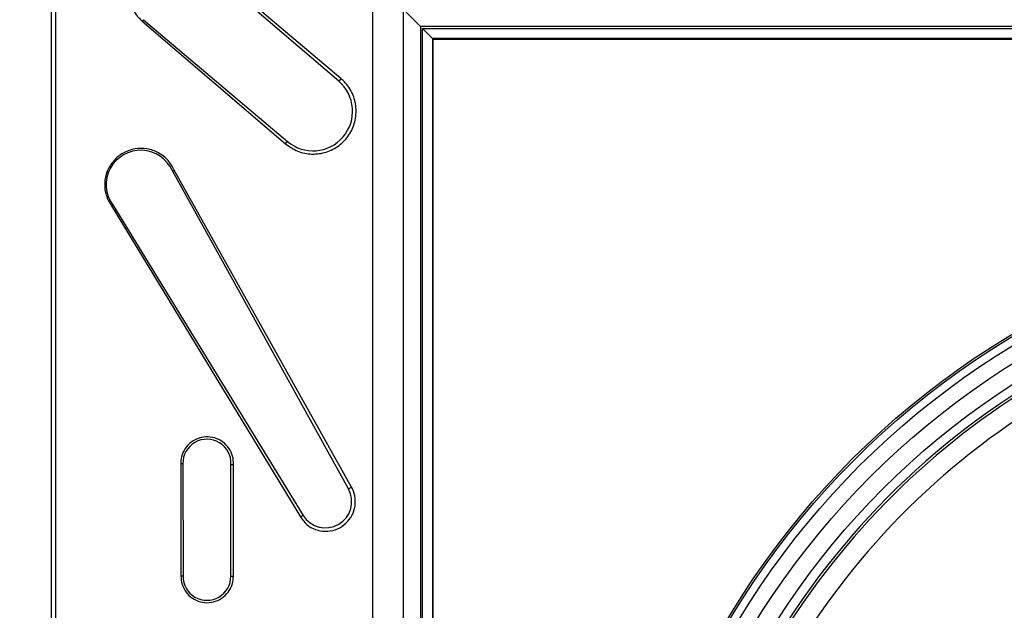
# Model space of a CAD drawing. Header units: inches. Extents: x 0.3 to 33.8, y 0.2 to 21.7.
# Tile 69 of 192: x 12.396 to 12.592, y 11.89 to 12.008. Entities that reach past the tile are written whole.
import ezdxf

# ---------------------------------------------------------------- set-up
doc = ezdxf.new("R2010")
doc.units = ezdxf.units.IN
doc.header["$MEASUREMENT"] = 0
doc.layers.add('BORDERS', color=7, linetype='Continuous')
doc.styles.add('SLDTEXTSTYLE0', font='TXT', dxfattribs={"width": 0.75})
doc.dimstyles.new('SLDDIMSTYLE1', dxfattribs={"dimtxt": 0.1377952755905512, "dimasz": 0.13, "dimexe": 0, "dimexo": 0.0625, "dimgap": 0.0344488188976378, "dimtad": 1, "dimdec": 3, "dimlfac": 10, "dimrnd": 1e-09, "dimzin": 12, "dimdsep": 46, "dimtxsty": 'SLDTEXTSTYLE0', "dimsah": 1, "dimcen": 0.09, "dimadec": 0, "dimazin": 3, "dimtfac": 1, "dimtdec": 3, "dimtmove": 0, "dimatfit": 0, "dimfxl": 0, "dimfrac": 2, "dimtolj": 1, "dimtzin": 12, "dimarcsym": 0})
doc.dimstyles.new('SLDDIMSTYLE3', dxfattribs={"dimtxt": 0.1377952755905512, "dimasz": 0.13, "dimexe": 0, "dimexo": 0.0625, "dimgap": 0.0344488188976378, "dimtad": 1, "dimdec": 3, "dimlfac": 10, "dimrnd": 1e-09, "dimzin": 4, "dimdsep": 46, "dimtxsty": 'SLDTEXTSTYLE0', "dimsah": 1, "dimcen": 0.09, "dimadec": 0, "dimazin": 1, "dimtfac": 1, "dimtdec": 3, "dimtmove": 0, "dimatfit": 0, "dimfxl": 0, "dimfrac": 2, "dimtolj": 1, "dimtzin": 12, "dimarcsym": 0})

# ---------------------------------------------------------------- blocks, each defined once
blk = doc.blocks.new('_D_1')
at = {"layer": 'BORDERS'}
for p, q in [((11.40136518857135, 12.40216999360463), (11.40136518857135, 12.65216999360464)), ((12.47368755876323, 12.40216999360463), (11.36199510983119, 12.40216999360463)), ((11.40136518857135, 11.80466999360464), (11.40136518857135, 12.40216999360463)), ((10.97644858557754, 12.29710872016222), (10.97644858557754, 12.33909321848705)), ((10.97644858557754, 12.33909321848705), (11.19519858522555, 12.33909321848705)), ((11.19519858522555, 12.33909321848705), (11.19519858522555, 12.29710872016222)), ((10.97644858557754, 11.9916625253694), (10.97644858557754, 11.94967802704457)), ((11.19519858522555, 11.94967802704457), (11.19519858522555, 11.9916625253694)), ((10.97644858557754, 11.94967802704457), (11.19519858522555, 11.94967802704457)), ((12.63768019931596, 11.80466999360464), (11.36199510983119, 11.80466999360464)), ((11.40136518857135, 11.80466999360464), (11.40136518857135, 11.55466999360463))]:
    blk.add_line(p, q, dxfattribs=at)
for points in [[(11.40136518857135, 12.40216999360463), (11.42136518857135, 12.53216999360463), (11.38136518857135, 12.53216999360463)], [(11.40136518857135, 11.80466999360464), (11.38136518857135, 11.67466999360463), (11.42136518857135, 11.67466999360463)]]:
    blk.add_solid(points, dxfattribs=at)
at = {"layer": 'BORDERS', "char_height": 0.1377952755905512, "attachment_point": 1, "rotation": 89.99999999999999, "style": 'SLDTEXTSTYLE0'}
for s, insert in [('5.975', (11.22373774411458, 11.91530096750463)), ('152', (11.0175711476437, 11.9916625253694))]:
    blk.add_mtext(s, dxfattribs=dict(at, insert=insert))
blk = doc.blocks.new('_D_3')
at = {"layer": 'BORDERS'}
for p, q in [((12.29586031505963, 13.13380984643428), (12.2538758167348, 13.13380984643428)), ((12.2538758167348, 13.13380984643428), (12.2538758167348, 12.91505984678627)), ((12.60130650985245, 13.13380984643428), (12.64329100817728, 13.13380984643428)), ((12.64329100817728, 13.13380984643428), (12.64329100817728, 12.91505984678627)), ((12.2538758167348, 12.91505984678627), (12.29586031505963, 12.91505984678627)), ((12.64329100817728, 12.91505984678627), (12.60130650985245, 12.91505984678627)), ((12.22705027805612, 12.21279007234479), (12.22705027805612, 12.74826332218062)), ((12.67705027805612, 11.84404007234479), (12.67705027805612, 12.74826332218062)), ((12.22705027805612, 12.70889324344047), (11.97705027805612, 12.70889324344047)), ((12.67705027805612, 12.70889324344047), (12.22705027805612, 12.70889324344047)), ((12.67705027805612, 12.70889324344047), (12.92705027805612, 12.70889324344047))]:
    blk.add_line(p, q, dxfattribs=at)
for points in [[(12.22705027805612, 12.70889324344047), (12.09705027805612, 12.72889324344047), (12.09705027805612, 12.68889324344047)], [(12.67705027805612, 12.70889324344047), (12.80705027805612, 12.68889324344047), (12.80705027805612, 12.72889324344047)]]:
    blk.add_solid(points, dxfattribs=at)
at = {"layer": 'BORDERS', "char_height": 0.1377952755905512, "attachment_point": 1, "style": 'SLDTEXTSTYLE0'}
for s, insert in [('114', (12.29586031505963, 13.09268728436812)), ('4.500', (12.21949875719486, 12.88652068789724))]:
    blk.add_mtext(s, dxfattribs=dict(at, insert=insert))

msp = doc.modelspace()

# ---------------------------------------------------------------- linework, layer by layer
at = {"color": 7, "linetype": 'Continuous', "lineweight": 25}
for p, q in [((12.40205027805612, 12.06717189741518), (12.40205027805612, 11.54216808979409)), ((12.40205027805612, 12.06716999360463), (12.40205027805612, 11.54216999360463)), ((12.40292303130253, 12.06629914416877), (12.40292303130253, 11.5430408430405)), ((12.45923765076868, 11.99534694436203), (12.43082243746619, 12.01967654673)), ((12.45968691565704, 11.99587161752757), (12.43111911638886, 12.02001913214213)), ((12.46605027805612, 11.59966999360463), (12.46605027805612, 12.00966999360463)), ((12.47205027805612, 12.00966999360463), (12.47205027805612, 11.59966999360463)), ((12.47551437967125, 12.0062058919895), (12.47205027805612, 12.00966999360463)), ((12.42017214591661, 12.0073012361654), (12.42026476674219, 12.0074107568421)), ((12.42017214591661, 12.0073012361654), (12.44865287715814, 11.98290512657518)), ((12.42040602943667, 12.00757774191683), (12.42026476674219, 12.0074107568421)), ((12.42040602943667, 12.00757774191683), (12.4490396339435, 11.98336251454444)), ((12.47551437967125, 12.0062058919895), (12.47551437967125, 11.60313409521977)), ((12.87858617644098, 12.0062058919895), (12.47551437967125, 12.0062058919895)), ((12.47589287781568, 11.60351259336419), (12.47589287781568, 12.00582739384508)), ((12.47789257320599, 12.00382769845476), (12.47589287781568, 12.00582739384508)), ((12.47589287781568, 12.00582739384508), (12.87820767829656, 12.00582739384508)), ((12.47789257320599, 12.00382769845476), (12.47789257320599, 11.6055122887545)), ((12.87620798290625, 12.00382769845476), (12.47789257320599, 12.00382769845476)), ((12.47789257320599, 12.00382769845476), (12.47805027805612, 12.00366999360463)), ((12.87605027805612, 12.00366999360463), (12.47805027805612, 12.00366999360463)), ((12.47805027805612, 11.60566999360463), (12.47805027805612, 12.00366999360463)), ((12.45923765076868, 11.99534694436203), (12.45937992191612, 11.99551307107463)), ((12.45968691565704, 11.99587161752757), (12.45937992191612, 11.99551307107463)), ((12.44865287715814, 11.98290512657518), (12.44889839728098, 11.98319550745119)), ((12.4490396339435, 11.98336251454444), (12.44889839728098, 11.98319550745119)), ((12.46117689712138, 11.91427223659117), (12.42616743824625, 11.97748869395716)), ((12.46179650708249, 11.9146153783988), (12.4265399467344, 11.97767288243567)), ((12.41403931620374, 11.97055589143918), (12.45161278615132, 11.90867945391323)), ((12.41429860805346, 11.97072828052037), (12.45214440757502, 11.90900542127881)), ((12.42781769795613, 11.91927310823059), (12.4278571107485, 11.89693174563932)), ((12.42824342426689, 11.91927680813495), (12.42828317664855, 11.89692878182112)), ((12.43777473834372, 11.89692551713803), (12.43781530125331, 11.91914162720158)), ((12.43828753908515, 11.89692888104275), (12.43832841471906, 11.91913010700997)), ((12.46117689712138, 11.91427223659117), (12.46179650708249, 11.9146153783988)), ((12.45214440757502, 11.90900542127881), (12.45161278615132, 11.90867945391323))]:
    msp.add_line(p, q, dxfattribs=at)
at = {"color": 7, "linetype": 'Continuous', "lineweight": 25, "flags": 128}
for points in [[(12.42616743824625, 11.97748869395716), (12.42636374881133, 11.97758568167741), (12.4265399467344, 11.97767288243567)], [(12.41429860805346, 11.97072828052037), (12.41411635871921, 11.97060708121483), (12.41403931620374, 11.97055589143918)], [(12.42824342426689, 11.91927680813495), (12.42802470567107, 11.91927489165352), (12.42781769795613, 11.91927310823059)], [(12.43781530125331, 11.91914162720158), (12.43803401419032, 11.91913665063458), (12.43832841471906, 11.91913010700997)], [(12.42828317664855, 11.89692878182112), (12.42806445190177, 11.89693032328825), (12.4278571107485, 11.89693174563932)], [(12.43777473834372, 11.89692551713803), (12.43799346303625, 11.89692697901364), (12.43828753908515, 11.89692888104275)]]:
    msp.add_lwpolyline(points, dxfattribs=at)
at = {"color": 7, "linetype": 'Continuous', "lineweight": 25}
for radius in [0.1635000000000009, 0.1630978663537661, 0.1615261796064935, 0.1584734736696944, 0.1550000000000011]:
    msp.add_circle((12.67705027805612, 11.80466999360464), radius, dxfattribs=at)
for centre, radius, start, end in [((12.45411970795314, 11.98937084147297), 0.007868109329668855, 229.7852936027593, 49.42320452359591), ((12.41987164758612, 11.97474293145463), 0.006868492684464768, 23.56330197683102, 215.7678495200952), ((12.67705027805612, 11.80466999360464), 0.153165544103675, 47.3041465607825, 173.6431557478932), ((12.67705027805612, 11.80466999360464), 0.1526698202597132, 62.72907487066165, 173.6431557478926), ((12.67705027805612, 11.80466999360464), 0.1487094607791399, 30.82577257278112, 147.5141516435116), ((12.43303139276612, 11.91935295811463), 0.004788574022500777, 357.4705824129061, 180.9111807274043), ((12.45660234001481, 11.91173883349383), 0.005229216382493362, 211.5148327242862, 28.97781215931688), ((12.43302893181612, 11.89685248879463), 0.004746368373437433, 179.0789891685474, 0.8815963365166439)]:
    msp.add_arc(centre, radius, start, end, dxfattribs=at)
for points, knots in [([(12.43111911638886, 12.02001913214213), (12.43038961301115, 12.02053977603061), (12.4288871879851, 12.02161205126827), (12.42610018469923, 12.02220204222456), (12.42324793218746, 12.02188726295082), (12.42065152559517, 12.02062496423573), (12.41862546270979, 12.01857637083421), (12.41739686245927, 12.01597643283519), (12.41709820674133, 12.01312243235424), (12.41776134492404, 12.01034556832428), (12.41896809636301, 12.00841644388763), (12.41991274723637, 12.00754149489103), (12.42017214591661, 12.0073012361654)], [0, 0, 0, 0, 0.101546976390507, 0.2091377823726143, 0.3169945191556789, 0.4249135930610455, 0.532584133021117, 0.6398050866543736, 0.7465752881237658, 0.8530915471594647, 0.9596593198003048, 0.9999999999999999, 0.9999999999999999, 0.9999999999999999, 0.9999999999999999]), ([(12.44865287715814, 11.98290512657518), (12.44944381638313, 11.98235255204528), (12.45102561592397, 11.98124745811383), (12.45392312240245, 11.98070752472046), (12.45680859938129, 11.98109613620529), (12.45941160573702, 11.98244003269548), (12.46141648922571, 11.98456717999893), (12.46259923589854, 11.9872338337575), (12.46283274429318, 11.99013526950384), (12.46209346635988, 11.99293619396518), (12.46084893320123, 11.99482017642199), (12.45991664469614, 11.99566374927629), (12.45968691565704, 11.99587161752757)], [0, 0, 0, 0, 0.1075683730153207, 0.2151260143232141, 0.3229390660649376, 0.4307916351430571, 0.5383764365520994, 0.6455046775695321, 0.7521904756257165, 0.8586420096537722, 0.9651673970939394, 1, 1, 1, 1]), ([(12.4265399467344, 11.97767288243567), (12.42616762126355, 11.97833945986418), (12.42539785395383, 11.97971758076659), (12.42346106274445, 11.98120018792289), (12.42113520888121, 11.98201249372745), (12.41865340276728, 11.98199890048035), (12.41631551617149, 11.98116265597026), (12.41438838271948, 11.9795964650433), (12.41309023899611, 11.97748007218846), (12.41258009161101, 11.97506973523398), (12.41284736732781, 11.97262155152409), (12.4136463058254, 11.97123698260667), (12.41403931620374, 11.97055589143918)], [0, 0, 0, 0, 0.09437210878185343, 0.1951103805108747, 0.2961994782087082, 0.3976703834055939, 0.4992940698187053, 0.600772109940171, 0.7018695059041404, 0.8025205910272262, 0.9028567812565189, 1, 1, 1, 1]), ([(12.43832841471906, 11.91913010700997), (12.43830091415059, 11.91968469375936), (12.43824414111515, 11.92082960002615), (12.43746230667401, 11.92241880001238), (12.43621413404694, 11.92369636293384), (12.43460029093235, 11.92448971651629), (12.4328125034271, 11.92470559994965), (12.43104998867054, 11.9243150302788), (12.42951426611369, 11.92335957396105), (12.42839265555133, 11.92195107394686), (12.42786667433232, 11.92050502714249), (12.42783045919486, 11.91959409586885), (12.42781769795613, 11.91927310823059)], [0, 0, 0, 0, 0.09843987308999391, 0.203222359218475, 0.3081976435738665, 0.4136063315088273, 0.519460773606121, 0.6255785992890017, 0.7316594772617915, 0.8374175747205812, 0.9427103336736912, 1, 1, 1, 1]), ([(12.45161278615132, 11.90867945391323), (12.45201284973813, 11.90814646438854), (12.45281292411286, 11.90708055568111), (12.45459682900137, 11.90610054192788), (12.45657370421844, 11.90573024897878), (12.45857489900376, 11.90604676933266), (12.46035691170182, 11.90700906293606), (12.46171713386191, 11.90850837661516), (12.46250135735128, 11.91037072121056), (12.46262203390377, 11.9123779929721), (12.46222790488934, 11.91380419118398), (12.46185814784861, 11.91449947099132), (12.46179650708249, 11.9146153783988)], [0, 0, 0, 0, 0.1086133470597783, 0.2172123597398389, 0.3261891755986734, 0.4354842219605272, 0.5448008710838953, 0.6538309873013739, 0.7623932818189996, 0.8705143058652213, 0.978413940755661, 1, 1, 1, 1]), ([(12.4278571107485, 11.89693174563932), (12.42789973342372, 11.89638021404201), (12.42798753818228, 11.89524403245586), (12.42880898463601, 11.89368822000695), (12.43008296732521, 11.89245664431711), (12.43170610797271, 11.89171564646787), (12.43348536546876, 11.89155247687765), (12.43522214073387, 11.89199015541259), (12.43671738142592, 11.8929814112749), (12.43778979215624, 11.89440986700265), (12.43825172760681, 11.89580898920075), (12.43827898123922, 11.89666126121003), (12.43828753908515, 11.89692888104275)], [0, 0, 0, 0, 0.09972108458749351, 0.2054302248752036, 0.3113545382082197, 0.4177251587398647, 0.5245368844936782, 0.6315915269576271, 0.7385817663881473, 0.8452270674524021, 0.9514001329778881, 1, 1, 1, 1])]:
    msp.add_open_spline(points, degree=3, knots=knots, dxfattribs=at)

# ---------------------------------------------------------------- dimensions: what is measured, and where the dimension line sits
at = {"layer": 'BORDERS'}
dim = msp.add_linear_dim(base=(12.22705027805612, 12.70889324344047), p1=(12.67705027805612, 11.80466999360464), p2=(12.22705027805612, 12.17341999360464), dimstyle='SLDDIMSTYLE3', dxfattribs=at)
dim.commit()
dim.dimension.update_dxf_attribs({"geometry": '_D_3', "text_midpoint": (12.44858341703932, 12.70889324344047), "dimtype": 160})
dim = msp.add_linear_dim(base=(11.40136518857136, 12.40216999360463), p1=(12.67705027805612, 11.80466999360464), p2=(12.51305763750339, 12.40216999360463), angle=90.0000000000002, dimstyle='SLDDIMSTYLE1', dxfattribs=at)
dim.commit()
dim.dimension.update_dxf_attribs({"geometry": '_D_1', "text_midpoint": (11.40136518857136, 12.14438562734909), "dimtype": 160})

doc.saveas('drawing.dxf')
